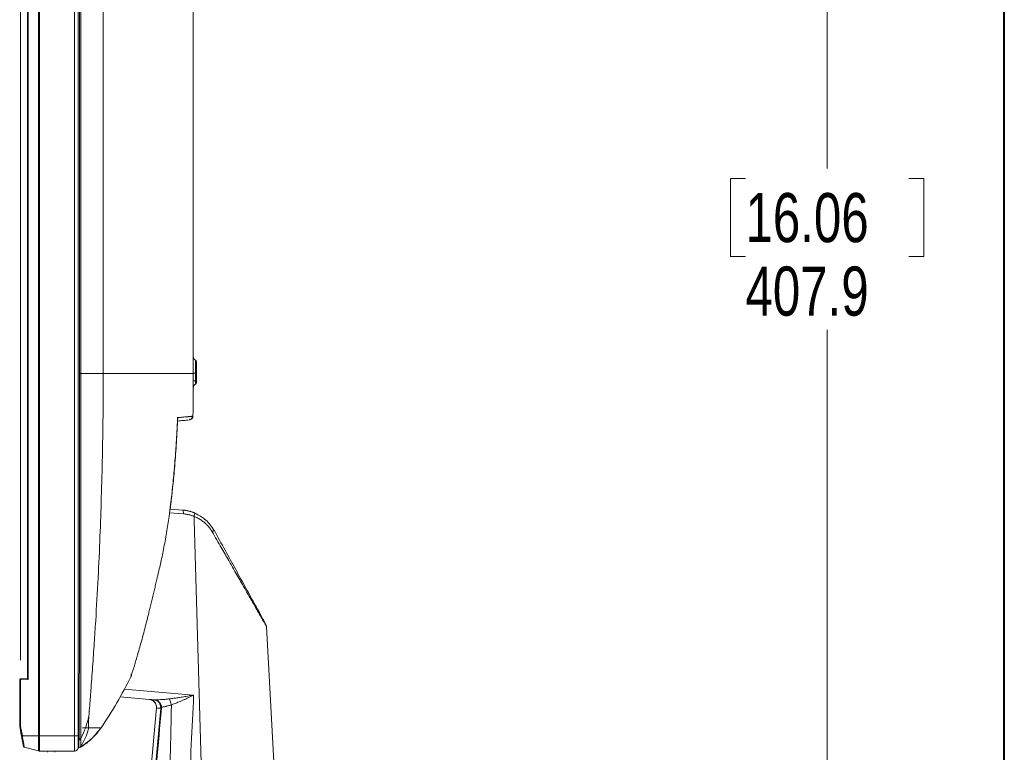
# Model space of a CAD drawing. Header units: millimetres. Extents: x 9 to 550, y 15 to 417.
# Tile 32 of 34: x 482 to 546, y 273 to 321. Entities that reach past the tile are written whole.
import ezdxf

# ---------------------------------------------------------------- set-up
doc = ezdxf.new("R2010")
doc.units = ezdxf.units.MM
doc.styles.add('SLDTEXTSTYLE3', font='TXT', dxfattribs={"width": 0.75})
doc.dimstyles.new('SLDDIMSTYLE0', dxfattribs={"dimtxt": 3.175, "dimasz": 3.175, "dimexe": 0, "dimexo": 0.0625, "dimgap": 0.79375, "dimtad": 0, "dimtih": 1, "dimtoh": 1, "dimdec": 1, "dimlfac": 4, "dimrnd": 1e-09, "dimzin": 12, "dimdsep": 46, "dimtxsty": 'SLDTEXTSTYLE3', "dimsah": 1, "dimcen": 0.09, "dimadec": 0, "dimazin": 3, "dimtfac": 1, "dimtdec": 1, "dimtofl": 0, "dimtmove": 0, "dimatfit": 3, "dimfxl": 1, "dimfrac": 2, "dimtolj": 1, "dimtzin": 12, "dimarcsym": 0})

# ---------------------------------------------------------------- blocks, each defined once
blk = doc.blocks.new('_D_9')
at = {"color": 7, "linetype": 'Continuous', "lineweight": 0}
for p, q in [((504.369, 367.782), (503.402, 367.782)), ((503.402, 367.782), (503.402, 362.742)), ((512.58, 367.782), (513.547, 367.782)), ((513.547, 367.782), (513.547, 362.742)), ((482.5, 279.278), (482.5, 366.384)), ((493.87, 324.745), (493.87, 366.384)), ((482.5, 363.209), (493.87, 363.209)), ((493.87, 363.209), (500.617, 363.209)), ((503.402, 362.742), (504.369, 362.742)), ((513.547, 362.742), (512.58, 362.742))]:
    blk.add_line(p, q, dxfattribs=at)
for points in [[(482.5, 363.209), (485.675, 362.701), (485.675, 363.717)], [(493.87, 363.209), (490.695, 363.717), (490.695, 362.701)]]:
    blk.add_solid(points, dxfattribs=at)
at = {"color": 7, "linetype": 'Continuous', "lineweight": 0, "char_height": 3.175, "attachment_point": 1, "style": 'SLDTEXTSTYLE3'}
for s, insert in [('1.79', (504.369, 366.835)), ('45.5', (504.369, 362.084))]:
    blk.add_mtext(s, dxfattribs=dict(at, insert=insert))
blk = doc.blocks.new('_D_11')
at = {"color": 7, "linetype": 'Continuous', "lineweight": 0}
for p, q in [((487.255, 354.213), (537.818, 354.213)), ((534.643, 354.213), (534.643, 311.084)), ((529.365, 310.439), (528.397, 310.439)), ((528.397, 310.439), (528.397, 305.399)), ((539.922, 310.439), (540.889, 310.439)), ((540.889, 310.439), (540.889, 305.399)), ((528.397, 305.399), (529.365, 305.399)), ((540.889, 305.399), (539.922, 305.399)), ((534.643, 252.238), (534.643, 300.649)), ((518.856, 252.238), (537.818, 252.238))]:
    blk.add_line(p, q, dxfattribs=at)
for points in [[(534.643, 354.213), (534.135, 351.038), (535.151, 351.038)], [(534.643, 252.238), (535.151, 255.413), (534.135, 255.413)]]:
    blk.add_solid(points, dxfattribs=at)
at = {"color": 7, "linetype": 'Continuous', "lineweight": 0, "char_height": 3.175, "attachment_point": 1, "style": 'SLDTEXTSTYLE3'}
for s, insert in [('16.06', (529.365, 309.492)), ('407.9', (529.365, 304.741))]:
    blk.add_mtext(s, dxfattribs=dict(at, insert=insert))

msp = doc.modelspace()

# ---------------------------------------------------------------- linework, layer by layer
at = {"color": 7, "linetype": 'Continuous', "lineweight": 40}
msp.add_line((546.1, 19.05), (546.1, 412.75), dxfattribs=at)
at = {"color": 7, "linetype": 'Continuous', "lineweight": 15}
for p, q in [((482.945, 353.238), (482.945, 278.103)), ((483, 353.238), (483, 278.034)), ((483.663, 274.388), (483.663, 353.238)), ((483.727, 274.388), (483.727, 353.238)), ((485.985, 353.238), (485.985, 274.388)), ((486.235, 274.388), (486.235, 353.238)), ((486.319, 327.913), (486.319, 297.825)), ((486.393, 297.825), (486.394, 327.913)), ((487.85, 327.913), (487.85, 297.825)), ((493.67, 327.913), (493.67, 297.825)), ((493.679, 306.675), (493.67, 306.675)), ((493.679, 306.55), (493.67, 306.55)), ((486.319, 297.825), (486.393, 297.825)), ((493.666, 297.35), (493.803, 297.35)), ((493.441, 294.884), (493.402, 294.817)), ((493.414, 294.834), (493.444, 294.836)), ((493.504, 294.841), (493.569, 294.971)), ((492.995, 288.988), (492.161, 289.048)), ((493.716, 288.588), (493.723, 288.346)), ((493.76, 288.81), (493.767, 288.79)), ((493.723, 288.346), (494.645, 256.722)), ((499.743, 256.999), (498.399, 281.467)), ((482.445, 278.008), (482.46, 278.008)), ((482.445, 274.996), (482.445, 278.008)), ((482.46, 278.008), (482.5, 278.008)), ((482.5, 278.008), (483, 278.034)), ((482.5, 278.008), (482.5, 275.003)), ((482.517, 278.083), (482.945, 278.105)), ((488.93, 276.911), (490.842, 276.743)), ((491.281, 276.202), (490.335, 265.706)), ((491.285, 276.198), (490.339, 265.707)), ((491.522, 275.715), (490.577, 265.223)), ((482.445, 274.996), (482.563, 274.374)), ((482.5, 275.003), (482.617, 274.388)), ((482.555, 274.417), (482.525, 274.57)), ((482.617, 274.388), (483.663, 274.388)), ((483.727, 274.388), (483.663, 274.388)), ((483.663, 273.421), (483.663, 274.388)), ((483.727, 274.388), (485.985, 274.388)), ((485.985, 274.388), (485.985, 273.413)), ((485.985, 274.388), (486.235, 274.388)), ((487.705, 274.913), (487.688, 274.913)), ((487.705, 274.913), (487.705, 274.913)), ((482.707, 273.707), (482.718, 273.726)), ((486.39, 273.668), (486.78, 273.969)), ((486.483, 273.849), (486.401, 273.713)), ((486.78, 273.94), (486.78, 273.94)), ((486.855, 273.94), (486.78, 273.94)), ((486.855, 273.94), (486.78, 273.94)), ((482.691, 273.71), (482.703, 273.7)), ((482.74, 273.667), (483.663, 273.421)), ((485.985, 273.413), (483.729, 273.413)), ((486.235, 273.638), (486.279, 273.642)), ((486.286, 273.643), (486.292, 273.643)), ((486.392, 273.673), (486.394, 273.684))]:
    msp.add_line(p, q, dxfattribs=at)
at = {"color": 8, "linetype": 'Continuous', "lineweight": 15}
for p, q in [((493.803, 298.687), (493.803, 297.916)), ((493.027, 288.748), (492.132, 288.812)), ((489.204, 277.416), (493.692, 277.023)), ((491.563, 276.172), (491.522, 275.715)), ((482.739, 273.677), (482.74, 273.667)), ((486.394, 273.684), (486.401, 273.713))]:
    msp.add_line(p, q, dxfattribs=at)
at = {"color": 7, "linetype": 'Continuous', "lineweight": 15}
for centre, radius, start, end in [((493.92, 298.908), 0.25, 180, 242.18186), ((493.745, 298.576), 0.125, 0, 62.18186), ((493.745, 297.25), 0.125, 297.52328, 0.00016), ((493.745, 297.25), 0.125, 297.52456, 0.00016), ((490.783, 276.247), 0.5, 354.85, 85), ((483.727, 273.663), 0.25, 255.06858, 270.31705), ((484.06, 273.262), 0.2, 19.54885, 49.82761), ((484.909, 273.262), 0.2, 130.91755, 160.41589), ((485.985, 273.663), 0.25, 270, 0)]:
    msp.add_arc(centre, radius, start, end, dxfattribs=at)
for points, knots in [([(493.87, 297.854), (493.87, 297.941), (493.87, 298.073), (493.87, 298.234), (493.87, 298.378), (493.87, 298.511), (493.87, 298.585), (493.87, 298.57), (493.87, 298.567)], [0, 0, 0, 0, 0.23522, 0.356583, 0.477826, 0.70969, 0.948964, 1, 1, 1, 1]), ([(486.28, 274.223), (486.283, 274.805), (486.29, 275.999), (486.298, 277.834), (486.305, 279.757), (486.31, 281.768), (486.314, 283.866), (486.317, 286.195), (486.319, 288.891), (486.319, 292.825), (486.319, 295.858), (486.319, 297.825)], [0, 0, 0, 0, 0.074022, 0.151767, 0.233235, 0.318427, 0.407342, 0.499981, 0.614445, 0.749992, 1, 1, 1, 1]), ([(486.399, 274.222), (486.399, 274.478), (486.4, 275.009), (486.4, 275.83), (486.4, 276.705), (486.4, 277.634), (486.4, 278.617), (486.4, 279.657), (486.399, 280.752), (486.399, 281.904), (486.398, 283.111), (486.398, 284.374), (486.397, 285.69), (486.396, 287.059), (486.395, 288.478), (486.395, 289.943), (486.394, 291.453), (486.394, 293.001), (486.394, 294.584), (486.393, 296.196), (486.393, 297.28), (486.393, 297.825)], [0, 0, 0, 0, 0.032607, 0.067395, 0.104438, 0.143774, 0.185439, 0.229466, 0.275875, 0.32467, 0.375837, 0.429346, 0.485145, 0.543164, 0.603305, 0.66545, 0.729449, 0.795128, 0.862277, 0.930659, 1, 1, 1, 1]), ([(486.914, 275.663), (486.933, 275.897), (486.967, 276.313), (487.009, 276.857), (487.052, 277.426), (487.101, 278.077), (487.176, 279.113), (487.263, 280.363), (487.388, 282.278), (487.518, 284.571), (487.638, 287.234), (487.728, 289.857), (487.784, 292.1), (487.817, 293.865), (487.836, 295.217), (487.847, 296.489), (487.849, 297.395), (487.85, 297.825)], [0, 0, 0, 0, 0.031754, 0.05638, 0.073869, 0.108872, 0.144688, 0.214196, 0.278357, 0.404165, 0.524665, 0.638831, 0.758983, 0.828053, 0.87746, 0.941822, 1, 1, 1, 1]), ([(493.67, 297.825), (493.67, 297.825), (492.803, 297.825), (490.156, 297.825), (488.553, 297.825), (487.85, 297.825)], [0.08391, 0.08391, 0.08391, 0.08391, 0.5839107, 0.8339107, 1.0000007, 1.0000007, 1.0000007, 1.0000007]), ([(493.803, 297.845), (493.763, 297.843), (493.729, 297.84), (493.682, 297.833), (493.67, 297.829), (493.67, 297.825)], [0, 0, 0, 0, 0.5, 0.5, 1, 1, 1, 1]), ([(493.803, 297.845), (493.803, 297.744), (493.803, 297.546), (493.803, 297.315), (493.802, 297.167), (493.802, 297.148), (493.802, 297.139)], [0, 0, 0, 0, 0.267736, 0.523683, 0.767807, 1, 1, 1, 1]), ([(493.87, 297.854), (493.87, 297.852), (493.863, 297.85), (493.84, 297.847), (493.823, 297.846), (493.803, 297.845)], [0, 0, 0, 0, 0.5, 0.5, 1, 1, 1, 1]), ([(493.87, 297.25), (493.87, 297.25), (493.87, 297.236), (493.87, 297.286), (493.87, 297.41), (493.87, 297.615), (493.87, 297.777), (493.87, 297.854)], [0, 0, 0, 0, 0.000076, 0.241283, 0.500037, 0.758791, 1, 1, 1, 1]), ([(493.705, 297.048), (493.694, 297.027), (493.673, 296.986), (493.669, 296.94), (493.668, 296.917)], [0, 0, 0, 0, 0.509587, 1, 1, 1, 1]), ([(493.705, 297.048), (493.718, 297.067), (493.745, 297.105), (493.785, 297.129), (493.804, 297.14)], [0, 0, 0, 0, 0.509598, 1, 1, 1, 1]), ([(492.655, 294.971), (492.65, 294.857), (492.64, 294.604), (492.619, 294.189), (492.588, 293.631), (492.551, 293.054), (492.491, 292.225), (492.408, 291.239), (492.302, 290.195), (492.198, 289.311), (492.114, 288.667), (492.025, 288.061), (491.939, 287.525), (491.846, 286.987), (491.748, 286.467), (491.648, 285.978), (491.549, 285.521), (491.481, 285.228), (491.447, 285.086)], [0, 0, 0, 0, 0.034471, 0.076132, 0.125001, 0.20242, 0.250058, 0.375111, 0.500123, 0.565674, 0.642933, 0.695266, 0.750014, 0.806266, 0.859391, 0.909387, 0.956257, 1, 1, 1, 1]), ([(492.17, 289.047), (492.19, 289.206), (492.249, 289.667), (492.345, 290.534), (492.462, 291.754), (492.576, 293.193), (492.626, 294.228), (492.651, 294.751)], [0, 0, 0, 0, 0.083978, 0.243275, 0.457177, 0.725709, 1, 1, 1, 1]), ([(492.65, 294.859), (492.654, 294.87), (492.666, 294.902), (492.662, 294.942), (492.656, 294.968), (492.655, 294.971)], [0, 0, 0, 0, 0.316265, 0.921096, 1, 1, 1, 1]), ([(493.33, 294.811), (493.327, 294.81), (493.292, 294.807), (493.082, 294.789), (492.781, 294.763), (492.651, 294.751)], [0, 0, 0, 0, 0.058957, 0.596008, 1, 1, 1, 1]), ([(493.648, 295.063), (493.648, 295.063), (493.647, 295.063), (493.643, 295.062), (493.637, 295.062), (493.628, 295.061), (493.617, 295.06), (493.602, 295.058), (493.586, 295.057), (493.566, 295.055), (493.544, 295.053), (493.519, 295.05), (493.483, 295.047), (493.434, 295.042), (493.367, 295.036), (493.291, 295.029), (493.207, 295.021), (493.114, 295.012), (493.012, 295.003), (492.902, 294.993), (492.784, 294.983), (492.698, 294.975), (492.655, 294.971)], [0, 0, 0, 0, 0.035145, 0.070431, 0.105862, 0.141438, 0.177162, 0.213037, 0.249063, 0.285244, 0.321581, 0.358078, 0.394736, 0.462164, 0.52952, 0.596815, 0.664063, 0.731275, 0.798463, 0.865639, 0.932814, 1, 1, 1, 1]), ([(493.648, 295.063), (493.647, 295.002), (493.622, 294.942), (493.539, 294.852), (493.48, 294.824), (493.42, 294.818)], [0, 0, 0, 0, 0.5, 0.5, 1, 1, 1, 1]), ([(493.565, 294.895), (493.575, 294.908), (493.596, 294.932), (493.624, 294.988), (493.629, 295.034), (493.633, 295.064)], [0, 0, 0, 0, 0.261631, 0.518531, 1, 1, 1, 1]), ([(493.027, 288.748), (493.031, 288.811), (493.03, 288.873), (493.018, 288.961), (493.007, 288.987), (492.995, 288.988)], [0, 0, 0, 0, 0.5, 0.5, 1, 1, 1, 1]), ([(492.995, 288.988), (493.021, 288.986), (493.074, 288.982), (493.151, 288.973), (493.226, 288.961), (493.3, 288.948), (493.372, 288.933), (493.441, 288.916), (493.509, 288.897), (493.575, 288.877), (493.638, 288.856), (493.7, 288.834), (493.74, 288.818), (493.76, 288.81)], [0, 0, 0, 0, 0.100916, 0.19983, 0.296742, 0.391652, 0.48456, 0.575468, 0.664374, 0.75128, 0.836186, 0.919092, 1, 1, 1, 1]), ([(493.716, 288.588), (493.694, 288.596), (493.649, 288.614), (493.582, 288.638), (493.514, 288.659), (493.446, 288.679), (493.378, 288.696), (493.308, 288.711), (493.239, 288.723), (493.169, 288.734), (493.098, 288.742), (493.051, 288.746), (493.027, 288.748)], [0, 0, 0, 0, 0.100583, 0.200778, 0.300682, 0.40039, 0.5, 0.59961, 0.699318, 0.799222, 0.899417, 1, 1, 1, 1]), ([(494.892, 287.588), (494.879, 287.61), (494.853, 287.654), (494.811, 287.719), (494.767, 287.783), (494.72, 287.844), (494.672, 287.905), (494.621, 287.963), (494.569, 288.021), (494.513, 288.076), (494.456, 288.13), (494.384, 288.194), (494.295, 288.266), (494.188, 288.342), (494.077, 288.413), (493.961, 288.477), (493.841, 288.536), (493.758, 288.57), (493.716, 288.588)], [0, 0, 0, 0, 0.0489804, 0.0979159, 0.1468631, 0.1958788, 0.2450191, 0.2943399, 0.3438966, 0.3937434, 0.4439337, 0.4945199, 0.5781542, 0.6617164, 0.745446, 0.8295807, 0.9143554, 1, 1, 1, 1]), ([(495.013, 287.678), (494.852, 287.919), (494.532, 288.4), (494.016, 288.662), (493.758, 288.794)], [0, 0, 0, 0, 0.4996391, 1, 1, 1, 1]), ([(494.892, 287.588), (494.927, 287.61), (494.96, 287.634), (494.992, 287.665), (495, 287.674), (495.009, 287.688), (495.01, 287.694), (495.008, 287.698)], [0, 0, 0, 0, 0.5, 0.5, 0.75, 0.75, 1, 1, 1, 1]), ([(498.337, 281.631), (498.337, 281.632), (498.332, 281.642), (498.298, 281.703), (498.234, 281.82), (498.117, 282.033), (497.927, 282.379), (497.681, 282.827), (497.386, 283.364), (496.968, 284.127), (496.414, 285.135), (495.723, 286.395), (495.248, 287.26), (495.008, 287.698)], [0, 0, 0, 0, 0.001421, 0.03422, 0.067693, 0.131198, 0.200325, 0.286908, 0.375944, 0.466428, 0.642855, 0.819627, 1, 1, 1, 1]), ([(491.447, 285.086), (491.438, 285.05), (491.421, 284.976), (491.394, 284.867), (491.368, 284.758), (491.342, 284.65), (491.317, 284.543), (491.273, 284.36), (491.212, 284.099), (491.132, 283.758), (491.05, 283.41), (490.967, 283.061), (490.885, 282.72), (490.806, 282.403), (490.732, 282.109), (490.64, 281.746), (490.527, 281.3), (490.387, 280.769), (490.242, 280.247), (490.129, 279.851), (490.045, 279.563), (489.967, 279.301), (489.879, 279.012), (489.79, 278.726), (489.72, 278.502), (489.681, 278.375), (489.661, 278.307), (489.651, 278.274), (489.644, 278.247), (489.639, 278.228), (489.637, 278.214), (489.637, 278.211), (489.637, 278.21)], [0, 0, 0, 0, 0.010351, 0.020641, 0.030872, 0.041049, 0.051175, 0.061253, 0.092908, 0.125193, 0.158704, 0.193648, 0.227311, 0.259771, 0.289323, 0.317614, 0.37396, 0.436249, 0.502281, 0.568356, 0.600595, 0.632995, 0.695276, 0.756677, 0.817885, 0.878898, 0.899012, 0.919131, 0.939273, 0.959454, 0.979691, 1, 1, 1, 1]), ([(491.447, 285.086), (491.453, 285.085), (491.456, 285.084), (491.451, 285.085), (491.445, 285.086), (491.435, 285.089)], [0, 0, 0, 0, 0.5, 0.5, 1, 1, 1, 1]), ([(498.339, 281.628), (498.324, 281.652), (498.299, 281.694), (498.212, 281.808), (498.174, 281.859)], [0, 0, 0, 0, 0.562297, 1, 1, 1, 1]), ([(498.399, 281.467), (498.399, 281.467), (498.399, 281.468), (498.386, 281.491), (498.384, 281.493)], [0, 0, 0, 0, 0.908447, 1, 1, 1, 1]), ([(489.639, 278.208), (489.349, 277.646), (489.047, 277.088), (488.408, 275.988), (488.071, 275.444), (487.704, 274.913)], [0, 0, 0, 0, 0.5, 0.5, 1, 1, 1, 1]), ([(489.636, 278.209), (489.645, 278.231), (489.663, 278.276), (489.668, 278.331), (489.66, 278.36), (489.659, 278.366)], [0, 0, 0, 0, 0.442767, 0.885535, 1, 1, 1, 1]), ([(489.661, 278.368), (489.663, 278.361), (489.671, 278.331), (489.666, 278.275), (489.648, 278.23), (489.639, 278.209)], [0, 0, 0, 0, 0.125696, 0.572008, 1, 1, 1, 1]), ([(489.639, 278.209), (489.639, 278.208), (489.639, 278.207), (489.639, 278.208), (489.639, 278.208)], [0, 0, 0, 0, 0.430732, 1, 1, 1, 1]), ([(489.65, 278.241), (489.654, 278.252), (489.668, 278.285), (489.671, 278.329), (489.663, 278.357), (489.662, 278.361)], [0, 0, 0, 0, 0.281988, 0.891286, 1, 1, 1, 1]), ([(482.445, 278.008), (482.445, 278.027), (482.452, 278.046), (482.479, 278.074), (482.498, 278.082), (482.517, 278.083)], [0, 0, 0, 0, 0.5, 0.5, 1, 1, 1, 1]), ([(482.517, 278.083), (482.511, 278.083), (482.507, 278.075), (482.501, 278.047), (482.499, 278.027), (482.5, 278.008)], [0, 0, 0, 0, 0.5, 0.5, 1, 1, 1, 1]), ([(482.945, 278.103), (482.945, 278.102), (482.945, 278.1), (482.948, 278.094), (482.953, 278.087), (482.962, 278.076), (482.976, 278.058), (482.991, 278.043), (483, 278.034)], [0, 0, 0, 0, 0.100808, 0.209985, 0.328834, 0.458368, 0.679829, 1, 1, 1, 1]), ([(492.114, 276.784), (492.151, 276.788), (492.228, 276.797), (492.345, 276.812), (492.469, 276.829), (492.599, 276.848), (492.735, 276.868), (492.935, 276.899), (493.231, 276.946), (493.503, 276.992), (493.667, 277.019), (493.692, 277.023)], [0, 0, 0, 0, 0.0700046, 0.1439092, 0.2217158, 0.3034265, 0.3890427, 0.4785659, 0.6820443, 0.9532844, 1, 1, 1, 1]), ([(493.692, 277.023), (493.662, 277.009), (493.601, 276.979), (493.508, 276.935), (493.413, 276.889), (493.281, 276.828), (493.126, 276.757), (492.942, 276.675), (492.768, 276.599), (492.594, 276.528), (492.424, 276.463), (492.311, 276.422), (492.254, 276.402)], [0, 0, 0, 0, 0.0643721, 0.130555, 0.1985429, 0.2683266, 0.4078245, 0.5245376, 0.6519586, 0.7683474, 0.8838227, 1, 1, 1, 1]), ([(493.692, 277.023), (493.641, 275.959), (493.536, 273.762), (493.375, 270.361), (493.195, 266.498), (492.982, 261.894), (492.827, 258.493), (492.741, 256.618)], [0, 0, 0, 0, 0.156434, 0.323091, 0.49997, 0.724377, 1, 1, 1, 1]), ([(490.842, 276.743), (490.867, 276.741), (490.918, 276.737), (490.996, 276.733), (491.073, 276.73), (491.152, 276.728), (491.237, 276.727), (491.333, 276.728), (491.475, 276.732), (491.659, 276.741), (491.884, 276.759), (492.036, 276.775), (492.114, 276.784)], [0, 0, 0, 0, 0.060913, 0.122063, 0.183453, 0.245088, 0.306974, 0.385623, 0.471112, 0.641175, 0.817466, 1, 1, 1, 1]), ([(491.157, 276.719), (491.101, 276.723), (490.995, 276.73), (490.89, 276.739), (490.842, 276.743)], [0, 0, 0, 0, 0.535043, 1, 1, 1, 1]), ([(491.156, 276.716), (491.1, 276.721), (490.995, 276.73), (490.891, 276.739), (490.842, 276.743)], [0, 0, 0, 0, 0.5318171, 1, 1, 1, 1]), ([(490.842, 276.743), (490.895, 276.739), (491, 276.73), (491.105, 276.723), (491.157, 276.719)], [0, 0, 0, 0, 0.503264, 1, 1, 1, 1]), ([(491.285, 276.198), (491.285, 276.25), (491.286, 276.36), (491.231, 276.495), (491.155, 276.597), (491.073, 276.666), (490.997, 276.712), (490.947, 276.721), (490.935, 276.724)], [0, 0, 0, 0, 0.221314, 0.470326, 0.615179, 0.773263, 0.944567, 1, 1, 1, 1]), ([(491.156, 276.716), (491.161, 276.715), (491.172, 276.714), (491.192, 276.712), (491.216, 276.707), (491.245, 276.7), (491.264, 276.693), (491.275, 276.689)], [0, 0, 0, 0, 0.117285, 0.262395, 0.468624, 0.6931, 1, 1, 1, 1]), ([(491.287, 276.694), (491.283, 276.696), (491.276, 276.698), (491.259, 276.703), (491.236, 276.708), (491.206, 276.714), (491.178, 276.717), (491.162, 276.718), (491.157, 276.719)], [0, 0, 0, 0, 0.094278, 0.188825, 0.395857, 0.65695, 0.874801, 1, 1, 1, 1]), ([(492.254, 276.402), (492.226, 276.393), (492.17, 276.374), (492.086, 276.349), (492.004, 276.326), (491.923, 276.304), (491.843, 276.285), (491.765, 276.268), (491.687, 276.252), (491.636, 276.244), (491.611, 276.24)], [0, 0, 0, 0, 0.131911, 0.261749, 0.389561, 0.515394, 0.639301, 0.761333, 0.881547, 1, 1, 1, 1]), ([(492.254, 276.402), (492.25, 276.18), (492.241, 275.699), (492.223, 274.901), (492.203, 274.012), (492.151, 271.856), (492.047, 268.206), (491.868, 262.703), (491.723, 258.725), (491.644, 256.559)], [0, 0, 0, 0, 0.0335462, 0.0726518, 0.1206422, 0.1680127, 0.3985487, 0.6723986, 1, 1, 1, 1]), ([(492.254, 276.402), (492.234, 276.473), (492.21, 276.548), (492.161, 276.681), (492.136, 276.739), (492.114, 276.784)], [0, 0, 0, 0, 0.5, 0.5, 1, 1, 1, 1]), ([(486.908, 274.913), (486.907, 274.913), (486.906, 274.913), (486.903, 274.916), (486.901, 274.92), (486.899, 274.929), (486.896, 274.943), (486.892, 274.975), (486.889, 275.032), (486.888, 275.127), (486.891, 275.247), (486.895, 275.36), (486.9, 275.454), (486.904, 275.525), (486.908, 275.594), (486.912, 275.64), (486.914, 275.663)], [0, 0, 0, 0, 0.02809, 0.056718, 0.085958, 0.115881, 0.177678, 0.240118, 0.368471, 0.497969, 0.627713, 0.75678, 0.819821, 0.882252, 0.942308, 1, 1, 1, 1]), ([(491.61, 276.17), (491.504, 275), (491.288, 272.613), (490.959, 268.963), (490.735, 266.484), (490.621, 265.22)], [0, 0, 0, 0, 0.3205814, 0.6539147, 1, 1, 1, 1]), ([(491.563, 276.172), (491.54, 276.174), (491.494, 276.179), (491.425, 276.185), (491.355, 276.191), (491.309, 276.196), (491.285, 276.198)], [0, 0, 0, 0, 0.242057, 0.499248, 0.7383, 1, 1, 1, 1]), ([(491.563, 276.172), (491.566, 276.172), (491.572, 276.172), (491.589, 276.171), (491.599, 276.171), (491.61, 276.17)], [0, 0, 0, 0, 0.5, 0.5, 1, 1, 1, 1]), ([(491.611, 276.24), (491.6, 276.239), (491.59, 276.238), (491.573, 276.235), (491.567, 276.234), (491.564, 276.233)], [0, 0, 0, 0, 0.5, 0.5, 1, 1, 1, 1]), ([(491.611, 276.24), (491.611, 276.229), (491.612, 276.206), (491.611, 276.182), (491.61, 276.17)], [0, 0, 0, 0, 0.466691, 1, 1, 1, 1]), ([(482.5, 275.003), (482.496, 275.003), (482.489, 275.002), (482.479, 275.001), (482.471, 275), (482.465, 274.999), (482.457, 274.998), (482.447, 274.997), (482.446, 274.996), (482.445, 274.996)], [0, 0, 0, 0, 0.1275294, 0.2416083, 0.342229, 0.429385, 0.5030716, 0.7295977, 1, 1, 1, 1]), ([(482.617, 274.388), (482.602, 274.385), (482.587, 274.381), (482.568, 274.376), (482.563, 274.375), (482.563, 274.374)], [0, 0, 0, 0, 0.5, 0.5, 1, 1, 1, 1]), ([(482.686, 273.726), (482.686, 273.726), (482.686, 273.726), (482.685, 273.73), (482.684, 273.736), (482.682, 273.743), (482.681, 273.753), (482.678, 273.766), (482.673, 273.792), (482.664, 273.84), (482.648, 273.923), (482.63, 274.021), (482.612, 274.114), (482.597, 274.192), (482.586, 274.253), (482.574, 274.313), (482.567, 274.354), (482.563, 274.374)], [0, 0, 0, 0, 0.035019, 0.06996, 0.104971, 0.140203, 0.1758, 0.211906, 0.248655, 0.372186, 0.498485, 0.624771, 0.749499, 0.813792, 0.876495, 0.938318, 1, 1, 1, 1]), ([(483.729, 273.413), (483.729, 273.413), (483.729, 273.414), (483.729, 273.417), (483.729, 273.423), (483.728, 273.431), (483.728, 273.441), (483.728, 273.453), (483.728, 273.466), (483.728, 273.48), (483.728, 273.495), (483.728, 273.512), (483.728, 273.529), (483.728, 273.547), (483.728, 273.565), (483.728, 273.584), (483.728, 273.603), (483.728, 273.622), (483.728, 273.641), (483.728, 273.661), (483.728, 273.679), (483.728, 273.776), (483.727, 273.983), (483.727, 274.226), (483.727, 274.359), (483.727, 274.378), (483.727, 274.388)], [0, 0, 0, 0, 0.032665, 0.064529, 0.095594, 0.125858, 0.155322, 0.183986, 0.211849, 0.238913, 0.265176, 0.290639, 0.315302, 0.339164, 0.362226, 0.384488, 0.40595, 0.426611, 0.446472, 0.465533, 0.483793, 0.501253, 0.738565, 0.961637, 0.980819, 1, 1, 1, 1]), ([(486.235, 274.388), (486.235, 274.196), (486.235, 274.011), (486.235, 273.739), (486.235, 273.663), (486.235, 273.663)], [0, 0, 0, 0, 0.5, 0.5, 1, 1, 1, 1]), ([(486.381, 273.662), (486.634, 273.839), (487.135, 274.188), (487.506, 274.673), (487.69, 274.913)], [0, 0, 0, 0, 0.505095, 1, 1, 1, 1]), ([(487.145, 274.913), (487.12, 274.913), (487.088, 274.913), (487.012, 274.913), (486.968, 274.913), (486.863, 274.913), (486.804, 274.913), (486.668, 274.913), (486.591, 274.913), (486.504, 274.913)], [0, 0, 0, 0, 0.25, 0.25, 0.5, 0.5, 0.75, 0.75, 1, 1, 1, 1]), ([(482.684, 273.804), (482.682, 273.787), (482.68, 273.755), (482.681, 273.751), (482.682, 273.749)], [0, 0, 0, 0, 0.510784, 1, 1, 1, 1]), ([(482.74, 273.667), (482.727, 273.671), (482.714, 273.679), (482.694, 273.7), (482.688, 273.713), (482.686, 273.726)], [0, 0, 0, 0, 0.5, 0.5, 1, 1, 1, 1]), ([(486.235, 274.287), (486.235, 274.278), (486.235, 274.261), (486.235, 274.239), (486.235, 274.221), (486.235, 274.208), (486.235, 274.198), (486.235, 274.175), (486.235, 274.148), (486.235, 274.118), (486.235, 274.098), (486.234, 274.082), (486.234, 274.074), (486.234, 274.071)], [0, 0, 0, 0, 0.106208, 0.191925, 0.260557, 0.314366, 0.354877, 0.383124, 0.608465, 0.711835, 0.82639, 0.937562, 1, 1, 1, 1]), ([(486.235, 274.137), (486.235, 274.124), (486.235, 274.099), (486.235, 274.062), (486.235, 274.027), (486.235, 273.993), (486.235, 273.96), (486.235, 273.912), (486.235, 273.851), (486.235, 273.782), (486.235, 273.722), (486.235, 273.68), (486.235, 273.655), (486.235, 273.64), (486.235, 273.639), (486.235, 273.638)], [0, 0, 0, 0, 0.048573, 0.095565, 0.141181, 0.185644, 0.229196, 0.272096, 0.381425, 0.500448, 0.619278, 0.72872, 0.814895, 0.904699, 1, 1, 1, 1]), ([(486.279, 273.642), (486.279, 273.642), (486.278, 273.642), (486.276, 273.646), (486.275, 273.653), (486.274, 273.664), (486.272, 273.683), (486.271, 273.717), (486.27, 273.769), (486.27, 273.825), (486.27, 273.882), (486.271, 273.944), (486.272, 274.008), (486.273, 274.073), (486.275, 274.117), (486.275, 274.139)], [0, 0, 0, 0, 0.04632, 0.09405, 0.143201, 0.193782, 0.245804, 0.362771, 0.477881, 0.568256, 0.657237, 0.74486, 0.831167, 0.916199, 1, 1, 1, 1]), ([(486.275, 274.139), (486.276, 274.154), (486.279, 274.181), (486.279, 274.209), (486.28, 274.223)], [0, 0, 0, 0, 0.5255184, 1, 1, 1, 1]), ([(486.399, 274.128), (486.389, 274.129), (486.371, 274.13), (486.327, 274.134), (486.301, 274.137), (486.275, 274.139)], [0, 0, 0, 0, 0.5, 0.5, 1, 1, 1, 1]), ([(486.402, 273.728), (486.391, 273.705), (486.374, 273.684), (486.33, 273.653), (486.304, 273.644), (486.279, 273.642)], [0, 0, 0, 0, 0.5, 0.5, 1, 1, 1, 1]), ([(486.399, 274.222), (486.388, 274.222), (486.37, 274.222), (486.328, 274.222), (486.303, 274.222), (486.28, 274.223)], [0, 0, 0, 0, 0.5, 0.5, 1, 1, 1, 1]), ([(486.402, 273.728), (486.401, 273.729), (486.4, 273.731), (486.398, 273.737), (486.397, 273.747), (486.396, 273.759), (486.395, 273.776), (486.395, 273.798), (486.394, 273.825), (486.394, 273.863), (486.394, 273.913), (486.394, 273.971), (486.395, 274.027), (486.397, 274.079), (486.398, 274.112), (486.399, 274.128)], [0, 0, 0, 0, 0.045706, 0.096156, 0.151302, 0.211145, 0.275748, 0.345246, 0.419839, 0.499795, 0.623738, 0.734932, 0.834392, 0.922697, 1, 1, 1, 1]), ([(486.399, 274.128), (486.4, 274.144), (486.401, 274.175), (486.4, 274.207), (486.399, 274.222)], [0, 0, 0, 0, 0.516527, 1, 1, 1, 1]), ([(486.401, 273.713), (486.401, 273.714), (486.403, 273.717), (486.404, 273.721), (486.403, 273.725), (486.402, 273.727), (486.402, 273.728)], [0, 0, 0, 0, 0.218583, 0.458191, 0.718788, 1, 1, 1, 1]), ([(486.78, 273.94), (486.793, 273.949), (486.818, 273.969), (486.843, 273.989), (486.855, 273.999)], [0, 0, 0, 0, 0.495149, 1, 1, 1, 1]), ([(482.703, 273.702), (482.706, 273.699), (482.714, 273.692), (482.725, 273.685), (482.734, 273.683), (482.738, 273.683)], [0, 0, 0, 0, 0.357157, 0.710452, 1, 1, 1, 1]), ([(482.737, 273.683), (482.738, 273.683), (482.738, 273.677), (482.738, 273.677), (482.739, 273.677)], [0, 0, 0, 0, 0.111978, 1, 1, 1, 1]), ([(486.279, 273.642), (486.28, 273.642), (486.284, 273.642), (486.289, 273.643), (486.292, 273.643)], [0, 0, 0, 0, 0.221463, 1, 1, 1, 1]), ([(486.281, 273.642), (486.281, 273.642), (486.282, 273.642), (486.282, 273.642), (486.282, 273.642)], [0, 0, 0, 0, 0.780121, 1, 1, 1, 1]), ([(486.401, 273.713), (486.389, 273.694), (486.372, 273.676), (486.332, 273.652), (486.309, 273.644), (486.286, 273.642)], [0, 0, 0, 0, 0.5, 0.5, 1, 1, 1, 1])]:
    msp.add_open_spline(points, degree=3, knots=knots, dxfattribs=at)
for points in [[(493.803, 297.916), (493.803, 297.893), (493.803, 297.869), (493.803, 297.845)], [(486.393, 297.825), (486.967, 297.825), (487.452, 297.825), (487.85, 297.825)], [(493.67, 297.825), (493.67, 296.914), (493.666, 295.992), (493.648, 295.063)], [(498.369, 281.573), (498.386, 281.542), (498.397, 281.505), (498.399, 281.467)], [(489.637, 278.21), (489.638, 278.209), (489.639, 278.209), (489.639, 278.209)], [(491.156, 276.716), (491.156, 276.716), (491.156, 276.717), (491.157, 276.719)], [(486.914, 275.663), (486.816, 275.176), (486.644, 274.696), (486.399, 274.222)], [(491.285, 276.198), (491.282, 276.199), (491.281, 276.201), (491.281, 276.202)], [(491.564, 276.233), (491.565, 276.213), (491.565, 276.193), (491.563, 276.172)], [(486.39, 273.668), (486.923, 274.002), (487.361, 274.416), (487.705, 274.913)], [(486.483, 273.849), (486.682, 274.191), (486.823, 274.546), (486.908, 274.913)], [(486.279, 273.642), (486.283, 273.642), (486.286, 273.642), (486.286, 273.642)]]:
    msp.add_open_spline(points, degree=3, dxfattribs=at)
at = {"color": 8, "linetype": 'Continuous', "lineweight": 15}
for points, knots in [([(493.802, 297.139), (493.802, 297.139), (493.802, 297.128), (493.802, 297.166), (493.802, 297.235), (493.802, 297.321), (493.803, 297.35)], [0, 0, 0, 0, 0.000159, 0.334764, 0.773223, 1, 1, 1, 1]), ([(493.767, 288.79), (493.768, 288.789), (493.77, 288.782), (493.764, 288.741), (493.747, 288.672), (493.726, 288.616), (493.716, 288.588)], [0, 0, 0, 0, 0.011936, 0.341292, 0.670648, 1, 1, 1, 1]), ([(498.384, 281.493), (498.374, 281.51), (498.351, 281.55), (498.27, 281.694), (498.136, 281.931), (497.946, 282.256), (497.706, 282.68), (497.437, 283.146), (497.145, 283.661), (496.868, 284.143), (496.606, 284.597), (496.311, 285.114), (495.937, 285.768), (495.447, 286.62), (495.089, 287.245), (494.892, 287.588)], [0, 0, 0, 0, 0.039073, 0.090207, 0.150109, 0.226426, 0.295074, 0.377943, 0.456672, 0.531873, 0.591846, 0.652965, 0.750234, 0.863064, 1, 1, 1, 1]), ([(489.654, 278.388), (489.658, 278.375), (489.669, 278.338), (489.664, 278.275), (489.646, 278.231), (489.637, 278.21)], [0, 0, 0, 0, 0.224546, 0.620295, 1, 1, 1, 1]), ([(491.275, 276.689), (491.282, 276.686), (491.296, 276.68), (491.315, 276.67), (491.336, 276.659), (491.362, 276.641), (491.403, 276.608), (491.455, 276.552), (491.497, 276.484), (491.522, 276.427), (491.535, 276.39), (491.548, 276.345), (491.559, 276.293), (491.563, 276.25), (491.564, 276.233)], [0, 0, 0, 0, 0.042652, 0.085419, 0.12828, 0.176799, 0.267567, 0.430218, 0.592824, 0.686732, 0.7456, 0.785695, 0.918563, 1, 1, 1, 1]), ([(491.611, 276.24), (491.61, 276.25), (491.609, 276.271), (491.605, 276.301), (491.6, 276.328), (491.595, 276.352), (491.586, 276.386), (491.569, 276.431), (491.538, 276.496), (491.483, 276.572), (491.421, 276.627), (491.365, 276.661), (491.336, 276.676), (491.31, 276.687), (491.295, 276.692), (491.287, 276.694)], [0, 0, 0, 0, 0.051548, 0.09912, 0.142739, 0.182421, 0.21817, 0.312656, 0.414364, 0.570978, 0.78357, 0.849883, 0.917704, 0.958771, 1, 1, 1, 1]), ([(482.617, 274.388), (482.628, 274.325), (482.644, 274.229), (482.675, 274.053), (482.699, 273.904), (482.72, 273.787), (482.732, 273.718), (482.735, 273.695), (482.737, 273.683)], [0, 0, 0, 0, 0.195248, 0.298713, 0.573437, 0.727269, 0.856646, 1, 1, 1, 1]), ([(487.688, 274.913), (487.687, 274.913), (487.681, 274.913), (487.636, 274.913), (487.554, 274.913), (487.437, 274.913), (487.289, 274.913), (487.111, 274.913), (486.978, 274.913), (486.908, 274.913)], [0, 0, 0, 0, 0.0191776, 0.1717985, 0.3244651, 0.4801819, 0.6422761, 0.814313, 1, 1, 1, 1])]:
    msp.add_open_spline(points, degree=3, knots=knots, dxfattribs=at)

# ---------------------------------------------------------------- dimensions: what is measured, and where the dimension line sits
at = {"color": 7, "linetype": 'Continuous', "lineweight": 0}
dim = msp.add_linear_dim(base=(493.87, 363.209), p1=(482.5, 278.008), p2=(493.87, 323.475), dimstyle='SLDDIMSTYLE0', dxfattribs=at)
dim.commit()
dim.dimension.update_dxf_attribs({"geometry": '_D_9', "text_midpoint": (508.475, 363.209), "dimtype": 160})
dim = msp.add_linear_dim(base=(534.643, 252.238), p1=(485.985, 354.213), p2=(517.586, 252.238), angle=90, dimstyle='SLDDIMSTYLE0', dxfattribs=at)
dim.commit()
dim.dimension.update_dxf_attribs({"geometry": '_D_11', "text_midpoint": (534.643, 305.866), "dimtype": 160})

doc.saveas('drawing.dxf')
